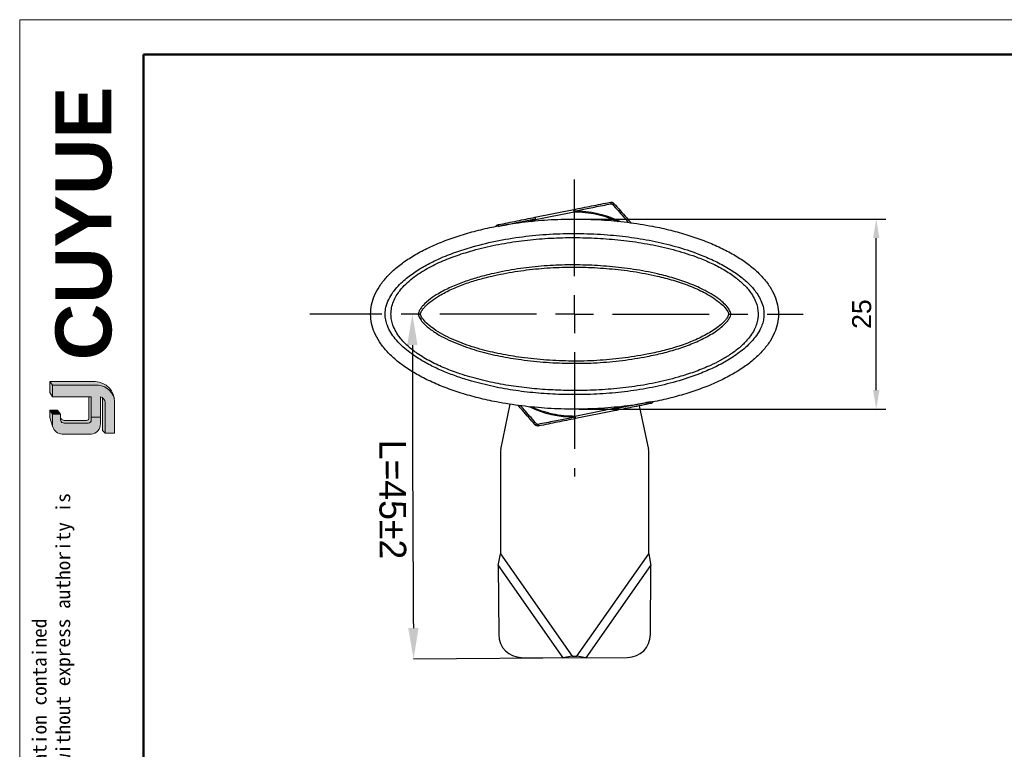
# Model space of a CAD drawing. Header units: millimetres. Extents: x 2459 to 2733, y 1359 to 1551.
# Tile 6 of 8: x 2459 to 2588, y 1455 to 1551. Entities that reach past the tile are written whole.
import ezdxf

# ---------------------------------------------------------------- set-up
doc = ezdxf.new("R2010")
doc.units = ezdxf.units.MM
doc.linetypes.add('CENTERX2', pattern=[20.319999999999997, 12.7, -2.54, 2.54, -2.54])
for name, color, linetype, lineweight in [('0007', 7, 'Continuous', 5), ('实线层', 7, 'Continuous', 25), ('尺寸线层', 3, 'Continuous', 18), ('粗实线层', 7, 'Continuous', 50), ('细实线层', 3, 'Continuous', 18)]:
    doc.layers.add(name, color=color, linetype=linetype, lineweight=lineweight)
for name, color, linetype in [('1轮廓实线层', 7, 'Continuous'), ('2细线层', 3, 'Continuous'), ('3中心线层', 1, 'CENTERX2')]:
    doc.layers.add(name, color=color, linetype=linetype)
doc.styles.add('ARIAL', font='arial.ttf')
doc.styles.add('SLDTEXTSTYLE1', font='txt')
doc.styles.get("Standard").update_dxf_attribs({"font": 'arial.ttf'})
doc.dimstyles.new('ISO-25', dxfattribs={"dimtxt": 2.5, "dimasz": 2.5, "dimexe": 1.25, "dimexo": 0.625, "dimtad": 1, "dimtxsty": 'Standard', "dimcen": 2.5, "dimadec": 0, "dimazin": 0, "dimtfac": 1, "dimtmove": 0, "dimatfit": 3, "dimfxl": 1, "dimarcsym": 0})
doc.dimstyles.new('SLDDIMSTYLE0', dxfattribs={"dimtxt": 3.5, "dimasz": 4.08, "dimexe": 0, "dimexo": 0.0625, "dimgap": 0.875, "dimtad": 2, "dimdec": 4, "dimzin": 12, "dimdsep": 46, "dimtxsty": 'SLDTEXTSTYLE1', "dimsah": 1, "dimcen": 0.09, "dimadec": 0, "dimazin": 3, "dimtfac": 1, "dimtofl": 0, "dimtmove": 0, "dimatfit": 3, "dimfxl": 1, "dimfrac": 2, "dimtolj": 1, "dimtzin": 12, "dimarcsym": 0})
doc.dimstyles.new('SLDDIMSTYLE2', dxfattribs={"dimtxt": 3.5, "dimasz": 4.08, "dimexe": 0, "dimexo": 0.0625, "dimgap": 0.875, "dimtad": 2, "dimdec": 0, "dimrnd": 1e-09, "dimzin": 4, "dimdsep": 46, "dimtxsty": 'SLDTEXTSTYLE1', "dimsah": 1, "dimcen": 0.09, "dimadec": 0, "dimazin": 1, "dimtfac": 1, "dimtofl": 0, "dimtmove": 0, "dimatfit": 3, "dimfxl": 1, "dimfrac": 2, "dimtolj": 1, "dimtzin": 12, "dimarcsym": 0})

# ---------------------------------------------------------------- blocks, each defined once
blk = doc.blocks.new('*D11')
at = {"layer": '2细线层', "color": 0, "lineweight": -2, "transparency": 16777216}
blk.add_line((2533.382648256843, 1466.947352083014), (2510.746430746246, 1466.784110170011), dxfattribs=at)
blk.add_arc((8800.752567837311, 1512.144720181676), 6290.169694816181, 180.0371638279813, 180.3760196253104, dxfattribs=at)
at = {"layer": '2细线层', "color": 0, "transparency": 16777216}
for points in [[(2509.904196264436, 1508.06449986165), (2511.264196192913, 1508.064940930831), (2510.582873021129, 1512.144720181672)], [(2511.398315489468, 1470.868696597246), (2510.038347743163, 1470.859330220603), (2510.746430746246, 1466.784110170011)]]:
    blk.add_solid(points, dxfattribs=at)
at = {"layer": 'Defpoints', "color": 0, "transparency": 16777216}
for p in [(2497.115957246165, 1512.144720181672), (2561.92377946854, 1512.144720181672), (2510.655565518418, 1481.904167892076), (2533.445146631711, 1466.947802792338), (2538.874658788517, 1466.986957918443)]:
    blk.add_point(p, dxfattribs=at)
at = {"layer": '2细线层', "color": 0, "transparency": 16777216, "insert": (2509.72658026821, 1495.62937186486), "char_height": 3.5, "attachment_point": 1, "rotation": 270.20609707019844, "style": 'SLDTEXTSTYLE1'}
blk.add_mtext('\\A1;L=45%%p2', dxfattribs=at)
blk = doc.blocks.new('SW_CENTERMARKSYMBOL_0')
at = {"layer": '3中心线层', "color": 0}
for p, q in [((0, 5.000000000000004), (0, 19.98718064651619)), ((0, 0), (0, 2.500000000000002)), ((-5.000000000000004, 0), (-34.78339368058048, 0)), ((0, 0), (-2.500000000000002, 0)), ((0, 0), (0, -2.500000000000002)), ((0, 0), (2.500000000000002, 0)), ((5.000000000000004, 0), (30.02442854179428, 0)), ((0, -5.000000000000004), (0, -21.35306086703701))]:
    blk.add_line(p, q, dxfattribs=at)
blk = doc.blocks.new('*D13')
at = {"layer": '2细线层', "color": 0, "lineweight": -2, "transparency": 16777216}
for p, q in [((2505.099350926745, 1419.30687429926), (2505.099350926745, 1444.073529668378)), ((2509.179350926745, 1444.073529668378), (2554.619350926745, 1444.073529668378)), ((2558.699350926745, 1419.30687429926), (2558.699350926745, 1444.073529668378))]:
    blk.add_line(p, q, dxfattribs=at)
at = {"layer": '2细线层', "color": 0, "transparency": 16777216}
for points in [[(2509.179350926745, 1444.753529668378), (2509.179350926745, 1443.393529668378), (2505.099350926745, 1444.073529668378)], [(2554.619350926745, 1444.753529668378), (2554.619350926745, 1443.393529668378), (2558.699350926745, 1444.073529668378)]]:
    blk.add_solid(points, dxfattribs=at)
at = {"layer": 'Defpoints', "color": 0, "transparency": 16777216}
for p in [(2531.899350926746, 1524.644720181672), (2571.545767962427, 1524.644720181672), (2531.899350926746, 1499.644720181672), (2558.699350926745, 1444.073529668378), (2505.099350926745, 1419.24437429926), (2558.699350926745, 1419.24437429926)]:
    blk.add_point(p, dxfattribs=at)
at = {"layer": '尺寸线层', "color": 0, "linetype": 'Continuous', "lineweight": -2, "transparency": 16777216}
for p, q in [((2532.524350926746, 1524.644720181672), (2572.795767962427, 1524.644720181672)), ((2571.545767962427, 1502.144720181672), (2571.545767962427, 1522.144720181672)), ((2532.524350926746, 1499.644720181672), (2572.795767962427, 1499.644720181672))]:
    blk.add_line(p, q, dxfattribs=at)
at = {"layer": '尺寸线层', "color": 0, "transparency": 16777216}
for points in [[(2571.12910129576, 1522.144720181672), (2571.962434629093, 1522.144720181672), (2571.545767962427, 1524.644720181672)], [(2571.12910129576, 1502.144720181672), (2571.962434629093, 1502.144720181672), (2571.545767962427, 1499.644720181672)]]:
    blk.add_solid(points, dxfattribs=at)
at = {"layer": '2细线层', "color": 0, "transparency": 16777216, "insert": (2530.631345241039, 1448.448529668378), "char_height": 3.5, "attachment_point": 2, "style": 'SLDTEXTSTYLE1'}
blk.add_mtext('\\A1;54', dxfattribs=at)
at = {"layer": '尺寸线层', "color": 0, "transparency": 16777216, "insert": (2569.644335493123, 1512.144720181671), "char_height": 2.5, "attachment_point": 5, "rotation": 90}
blk.add_mtext('25', dxfattribs=at)

msp = doc.modelspace()

# ---------------------------------------------------------------- hatches: boundary and pattern name
at = {"layer": '实线层'}
h = msp.add_hatch(color=251, dxfattribs=at)
edge = h.paths.add_edge_path(flags=0)
edge.add_line((2462.962098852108, 1503.263218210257), (2463.281245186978, 1502.812045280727))
edge.add_line((2463.281245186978, 1502.812045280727), (2468.907383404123, 1502.812045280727))
edge.add_arc((2469.006700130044, 1500.265690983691), 2.548290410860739, 18.258457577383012, 92.23360366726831, ccw=False)
edge.add_arc((2468.838643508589, 1500.641855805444), 2.622263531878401, 9.265836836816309, 88.49787900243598)
edge.add_line((2468.907383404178, 1503.263218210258), (2462.962098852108, 1503.263218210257))
h = msp.add_hatch(color=254, dxfattribs=at)
h.paths.add_polyline_path([(2462.962098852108, 1498.538984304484), (2463.281245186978, 1497.392895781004), (2463.281245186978, 1498.968698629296), (2462.962098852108, 1499.510654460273)], flags=0)
h.paths.add_polyline_path([(2463.281245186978, 1501.276869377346), (2463.281245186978, 1502.812045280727), (2462.962098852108, 1503.263218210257), (2462.962098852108, 1501.842765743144)], flags=0)
h = msp.add_hatch(color=251, dxfattribs=at)
edge = h.paths.add_edge_path(flags=0)
edge.add_line((2467.776832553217, 1498.165193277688), (2464.842095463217, 1498.165193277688))
edge.add_arc((2464.84104836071, 1498.666683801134), 0.5014916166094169, 193.8962338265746, 270.1196323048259, ccw=False)
edge.add_line((2464.354234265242, 1498.546243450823), (2464.354234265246, 1498.184589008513))
edge.add_arc((2464.841048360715, 1498.305029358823), 0.5014916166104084, 193.8962338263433, 270.1196323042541)
edge.add_line((2464.842095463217, 1497.803538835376), (2467.995019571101, 1497.803538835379))
edge.add_arc((2468.009828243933, 1498.165902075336), 0.3626657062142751, 267.659799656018, 364.9883187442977)
edge.add_line((2468.37112033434, 1498.197436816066), (2468.371120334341, 1501.276869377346))
edge.add_line((2468.371120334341, 1501.276869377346), (2468.065825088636, 1501.276869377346))
edge.add_line((2468.065825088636, 1501.276869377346), (2468.065825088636, 1498.396649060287))
edge.add_arc((2467.785803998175, 1498.450135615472), 0.2850835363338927, 268.1966309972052, 349.18624476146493, ccw=False)
h = msp.add_hatch(color=251, dxfattribs=at)
edge = h.paths.add_edge_path(flags=0)
edge.add_line((2469.874644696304, 1496.829243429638), (2470.229892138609, 1496.506448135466))
edge.add_line((2470.229892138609, 1496.506448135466), (2470.229892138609, 1500.511177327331))
edge.add_arc((2469.278222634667, 1500.364455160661), 0.9629134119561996, 8.764480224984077, 53.88699480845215)
edge.add_line((2469.845744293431, 1501.142350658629), (2469.874644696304, 1496.829243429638))
msp.add_hatch(color=251, dxfattribs=at).paths.add_polyline_path([(2464.354234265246, 1498.968698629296), (2463.942441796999, 1499.510654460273), (2462.962098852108, 1499.510654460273), (2463.281245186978, 1498.968698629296)], flags=0)
h = msp.add_hatch(color=30, dxfattribs=at)
edge = h.paths.add_edge_path(flags=0)
edge.add_arc((2464.84104836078, 1498.305029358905), 0.5014916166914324, 193.8962338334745, 270.11963231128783, ccw=False)
edge.add_line((2464.354234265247, 1498.184589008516), (2464.354234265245, 1498.968698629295))
edge.add_line((2464.354234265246, 1498.968698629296), (2463.281245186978, 1498.968698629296))
edge.add_line((2463.281245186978, 1498.968698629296), (2463.281245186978, 1497.392895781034))
edge.add_arc((2464.761157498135, 1497.886649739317), 1.560106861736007, 198.4506221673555, 263.4013944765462)
edge.add_line((2464.581880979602, 1496.336877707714), (2468.37112033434, 1496.336877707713))
edge.add_arc((2468.246756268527, 1497.671815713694), 1.340718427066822, 275.3223660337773, 362.7233690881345)
edge.add_line((2469.585960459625, 1497.735518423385), (2469.585960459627, 1498.575623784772))
edge.add_line((2469.585960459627, 1498.575623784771), (2468.371120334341, 1498.575623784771))
edge.add_line((2468.371120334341, 1498.575623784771), (2468.371120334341, 1498.197436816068))
edge.add_arc((2468.009828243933, 1498.165902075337), 0.3626657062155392, -92.34020034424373, 4.988318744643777, ccw=False)
edge.add_line((2467.9950195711, 1497.803538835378), (2464.842095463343, 1497.803538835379))
at = {"layer": '尺寸线层'}
h = msp.add_hatch(color=179, dxfattribs=at)
edge = h.paths.add_edge_path(flags=0)
edge.add_line((2468.907383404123, 1502.812045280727), (2463.281245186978, 1502.812045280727))
edge.add_line((2463.281245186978, 1502.812045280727), (2463.281245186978, 1501.276869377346))
edge.add_line((2463.281245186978, 1501.276869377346), (2468.371120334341, 1501.276869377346))
edge.add_line((2468.371120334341, 1501.276869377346), (2468.371120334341, 1498.575623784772))
edge.add_line((2468.371120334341, 1498.575623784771), (2469.585960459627, 1498.575623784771))
edge.add_line((2469.585960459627, 1498.575623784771), (2469.585960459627, 1501.276869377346))
edge.add_arc((2469.278222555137, 1500.36445511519), 0.9629134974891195, 8.764482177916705, 71.36184450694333, ccw=False)
edge.add_line((2470.229892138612, 1500.51117732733), (2470.229892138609, 1496.506448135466))
edge.add_line((2470.229892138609, 1496.506448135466), (2471.460529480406, 1496.506448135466))
edge.add_line((2471.460529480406, 1496.506448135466), (2471.460529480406, 1500.597358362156))
edge.add_arc((2468.838643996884, 1500.641855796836), 2.622263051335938, 359.0276957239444, 369.2658387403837)
edge.add_arc((2469.006700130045, 1500.265690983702), 2.548290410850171, 18.25845757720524, 92.23360366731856)

# ---------------------------------------------------------------- linework, layer by layer
at = {"color": 179, "linetype": 'Continuous', "lineweight": 18}
msp.add_point((2531.899350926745, 1512.144720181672), dxfattribs=at)
at = {"layer": '0007'}
for p, q in [((2462.962098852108, 1503.263218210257), (2468.907383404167, 1503.263218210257)), ((2462.962098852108, 1501.842765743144), (2462.962098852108, 1503.263218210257)), ((2463.281245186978, 1502.812045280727), (2462.962098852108, 1503.263218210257)), ((2463.281245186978, 1502.812045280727), (2468.907383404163, 1502.812045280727)), ((2463.281245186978, 1501.276869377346), (2463.281245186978, 1502.812045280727)), ((2463.281245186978, 1501.276869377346), (2462.962098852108, 1501.842765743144)), ((2468.371120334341, 1501.276869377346), (2463.281245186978, 1501.276869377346)), ((2468.065825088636, 1498.396649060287), (2468.065825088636, 1501.276869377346)), ((2468.371120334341, 1498.19743681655), (2468.371120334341, 1501.276869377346)), ((2469.585960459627, 1497.735518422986), (2469.585960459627, 1501.276869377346)), ((2469.874644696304, 1496.829243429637), (2469.845744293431, 1501.142350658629)), ((2470.229892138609, 1496.506448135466), (2470.229892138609, 1500.511177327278)), ((2471.460529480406, 1496.506448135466), (2471.460529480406, 1500.59735836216)), ((2462.962098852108, 1498.538984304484), (2462.962098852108, 1499.510654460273)), ((2463.942441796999, 1499.510654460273), (2462.962098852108, 1499.510654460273)), ((2463.281245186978, 1498.968698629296), (2462.962098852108, 1499.510654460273)), ((2463.281245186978, 1497.392895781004), (2462.962098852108, 1498.538984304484)), ((2463.281245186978, 1497.392895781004), (2463.281245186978, 1498.968698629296)), ((2464.354234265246, 1498.968698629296), (2463.281245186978, 1498.968698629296)), ((2464.354234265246, 1498.968698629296), (2463.942441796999, 1499.510654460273)), ((2464.354234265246, 1498.18458900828), (2464.354234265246, 1498.968698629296)), ((2468.371120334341, 1498.575623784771), (2469.585960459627, 1498.575623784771)), ((2467.776832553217, 1498.165193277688), (2464.842095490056, 1498.165193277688)), ((2467.99501957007, 1497.803538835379), (2464.842095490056, 1497.803538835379)), ((2468.371120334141, 1496.336877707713), (2464.581880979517, 1496.336877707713)), ((2470.229892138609, 1496.506448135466), (2469.874644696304, 1496.829243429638)), ((2471.460529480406, 1496.506448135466), (2470.229892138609, 1496.506448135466))]:
    msp.add_line(p, q, dxfattribs=at)
for centre, radius, start, end in [((2468.838643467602, 1500.64185575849), 2.622263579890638, 359.0276967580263, 88.49787813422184), ((2469.006700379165, 1500.265691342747), 2.548290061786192, 18.24249939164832, 92.23360957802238), ((2469.2782225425, 1500.364455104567), 0.9629135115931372, 8.76448268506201, 71.36184399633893), ((2464.8410483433, 1498.666683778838), 0.5014915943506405, 193.8962318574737, 270.1196373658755), ((2467.785803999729, 1498.450135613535), 0.285083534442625, 268.1966306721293, 349.1862450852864), ((2464.761157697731, 1497.886649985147), 1.560107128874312, 198.4506284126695, 263.4013882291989), ((2464.8410483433, 1498.30502933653), 0.501491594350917, 193.8962318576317, 270.1196373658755), ((2468.009828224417, 1498.165902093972), 0.3626657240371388, 267.6598026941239, 4.988315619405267), ((2468.24675633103, 1497.671815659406), 1.340718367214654, 275.3223635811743, 2.723371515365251)]:
    msp.add_arc(centre, radius, start, end, dxfattribs=at)
at = {"layer": '1轮廓实线层', "linetype": 'Continuous', "lineweight": 25}
for p, q in [((2526.699759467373, 1524.870426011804), (2531.786531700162, 1525.891231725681)), ((2526.758786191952, 1524.576290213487), (2531.84556189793, 1525.597096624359)), ((2531.84556189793, 1525.597096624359), (2531.786535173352, 1525.891232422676)), ((2531.84556146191, 1525.597097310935), (2531.845190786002, 1525.689800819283)), ((2525.977693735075, 1524.326926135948), (2526.723360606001, 1524.66195989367)), ((2526.26435007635, 1524.339527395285), (2526.758786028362, 1524.576290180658)), ((2526.699759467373, 1524.870426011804), (2526.758786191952, 1524.576290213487)), ((2526.723360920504, 1524.661959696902), (2526.758785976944, 1524.576290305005)), ((2521.652376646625, 1523.789202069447), (2521.724013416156, 1523.707795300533)), ((2522.19269184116, 1494.349506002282), (2523.454077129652, 1500.309551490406)), ((2537.039908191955, 1499.713148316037), (2531.953141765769, 1498.69234376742)), ((2537.09893485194, 1499.419012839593), (2537.039908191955, 1499.713148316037)), ((2537.534349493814, 1499.94991275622), (2537.039910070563, 1499.713148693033)), ((2537.075334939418, 1499.627479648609), (2537.039910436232, 1499.713147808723)), ((2537.821006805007, 1499.962513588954), (2537.07533416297, 1499.627477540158)), ((2540.393186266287, 1500.080098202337), (2541.60601001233, 1494.349506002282)), ((2531.953141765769, 1498.69234376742), (2532.012168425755, 1498.398208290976)), ((2531.953143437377, 1498.692343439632), (2531.953514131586, 1498.599640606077)), ((2537.09893485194, 1499.419012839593), (2532.012170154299, 1498.398208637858)), ((2522.149350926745, 1493.935398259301), (2522.149350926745, 1480.632472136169)), ((2541.649350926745, 1480.632472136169), (2541.649350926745, 1493.935398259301)), ((2521.868123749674, 1479.066254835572), (2522.149350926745, 1480.632472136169)), ((2522.149350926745, 1480.632472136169), (2531.593576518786, 1467.144720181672)), ((2532.205125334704, 1467.144720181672), (2541.649350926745, 1480.632472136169)), ((2541.649350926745, 1480.632472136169), (2541.930578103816, 1479.066254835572)), ((2521.868123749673, 1479.066254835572), (2530.35355522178, 1466.947802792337)), ((2521.868123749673, 1479.066254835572), (2521.933211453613, 1469.99337769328)), ((2533.44514663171, 1466.947802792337), (2541.930578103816, 1479.066254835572)), ((2541.865490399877, 1469.99337769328), (2541.930578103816, 1479.066254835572)), ((2524.924043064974, 1466.986957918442), (2530.35355522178, 1466.947802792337)), ((2531.593576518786, 1467.144720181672), (2530.35355522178, 1466.947802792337)), ((2531.593576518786, 1467.144720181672), (2532.205125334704, 1467.144720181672)), ((2533.44514663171, 1466.947802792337), (2532.205125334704, 1467.144720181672)), ((2533.44514663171, 1466.947802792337), (2538.874658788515, 1466.986957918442))]:
    msp.add_line(p, q, dxfattribs=at)
for centre, radius, start, end in [((2536.343127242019, 1526.625062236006), 0.3479625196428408, 4.354725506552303, 41.93256573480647), ((2531.108863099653, 1525.584629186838), 0.7438011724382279, 8.128783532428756, 24.34376501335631), ((2531.899350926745, 1512.144720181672), 13.54518976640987, 63.9367954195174, 90.22909652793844), ((2527.443328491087, 1524.849034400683), 0.7438766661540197, 178.3521219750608, 194.5655021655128), ((2522.154596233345, 1523.803749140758), 0.2883034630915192, 159.6370593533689, 194.3957467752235), ((2531.899350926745, 1512.144720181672), 13.54518839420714, 243.9368116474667, 270.229109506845), ((2541.644105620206, 1500.485691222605), 0.2883034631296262, 339.6370593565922, 14.39574677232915), ((2532.689842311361, 1498.704812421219), 0.7438049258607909, 188.1287817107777, 204.3437394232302), ((2536.3554867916, 1499.440429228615), 0.7437564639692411, 358.3499458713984, 14.56598339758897), ((2526.65800160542, 1497.933607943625), 0.3479625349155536, 280.7620495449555, 318.3398871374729), ((2527.455574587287, 1497.664378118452), 0.3479624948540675, 184.3547243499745, 221.9325680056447), ((2524.149350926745, 1493.935398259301), 2, 168.0502427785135, 180), ((2539.649350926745, 1493.935398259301), 2.000000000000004, 0, 11.9497572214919), ((2524.960323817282, 1470.013922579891), 3.027182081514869, 180.3888581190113, 269.3132941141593), ((2538.83773126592, 1470.014565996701), 3.027833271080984, 270.6987979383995, 359.599049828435)]:
    msp.add_arc(centre, radius, start, end, dxfattribs=at)
for points, knots in [([(2531.786531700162, 1525.891231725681), (2532.565863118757, 1526.047626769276), (2534.177692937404, 1526.37108632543), (2535.776312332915, 1526.691894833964), (2536.601987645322, 1526.857590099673)], [0, 0, 0, 0, 0.4835072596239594, 1, 1, 1, 1]), ([(2536.601987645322, 1526.857590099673), (2536.645407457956, 1526.862946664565), (2536.732220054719, 1526.873656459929), (2536.861810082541, 1526.845907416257), (2536.981776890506, 1526.789461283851), (2537.044394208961, 1526.728284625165), (2537.075724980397, 1526.697674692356)], [0, 0, 0, 0, 0.2499788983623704, 0.4998021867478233, 0.749724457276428, 1, 1, 1, 1]), ([(2531.845190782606, 1525.689801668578), (2532.130245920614, 1525.746549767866), (2532.702271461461, 1525.860427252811), (2533.595331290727, 1526.037981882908), (2534.561340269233, 1526.229699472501), (2535.605311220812, 1526.436604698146), (2536.325983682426, 1526.579359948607), (2536.690085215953, 1526.651483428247)], [0, 0, 0, 0, 0.1757273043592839, 0.3526353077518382, 0.5515619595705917, 0.7734380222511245, 1, 1, 1, 1]), ([(2531.84556175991, 1525.597097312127), (2532.334551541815, 1525.583404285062), (2533.31626466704, 1525.555913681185), (2534.779286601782, 1525.314673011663), (2536.204773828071, 1524.906022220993), (2537.147276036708, 1524.570697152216), (2537.586450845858, 1524.335705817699), (2537.58873885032, 1524.334481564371)], [0, 0, 0, 0, 0.2474885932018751, 0.4968668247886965, 0.7478166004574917, 0.9986861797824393, 1, 1, 1, 1]), ([(2536.690085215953, 1526.651483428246), (2536.707533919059, 1526.65366384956), (2536.742333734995, 1526.658012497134), (2536.794584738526, 1526.646537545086), (2536.84311791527, 1526.624004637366), (2536.868171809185, 1526.599444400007), (2536.880737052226, 1526.587126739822)], [0, 0, 0, 0, 0.250653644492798, 0.4999053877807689, 0.7491882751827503, 1, 1, 1, 1]), ([(2537.075724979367, 1526.697674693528), (2537.07023143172, 1526.699518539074), (2537.058941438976, 1526.703307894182), (2537.013545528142, 1526.681915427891), (2536.952407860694, 1526.642908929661), (2536.904196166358, 1526.605385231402), (2536.880737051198, 1526.587126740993)], [0, 0, 0, 0, 0.243292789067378, 0.5000000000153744, 0.7567072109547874, 1, 1, 1, 1]), ([(2536.880737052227, 1526.587126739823), (2537.126821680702, 1526.308886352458), (2537.613903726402, 1525.758157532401), (2538.31938365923, 1524.960276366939), (2538.778932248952, 1524.440394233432), (2538.996778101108, 1524.19373557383), (2538.997235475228, 1524.193217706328)], [0, 0, 0, 0, 0.3498347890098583, 0.6924375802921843, 0.9993542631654, 0.9999999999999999, 0.9999999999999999, 0.9999999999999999, 0.9999999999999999]), ([(2537.075724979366, 1526.697674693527), (2537.631703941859, 1526.065869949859), (2538.378982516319, 1525.216675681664), (2539.132440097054, 1524.360459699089), (2539.325321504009, 1524.141272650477)], [0, 0, 0, 0, 0.7440049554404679, 1, 1, 1, 1]), ([(2558.699350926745, 1512.144720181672), (2558.673818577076, 1512.55609124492), (2558.621897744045, 1513.392627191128), (2558.20814347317, 1514.623522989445), (2557.558777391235, 1515.823641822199), (2556.657354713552, 1516.98242551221), (2555.522023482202, 1518.09076289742), (2554.161762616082, 1519.139821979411), (2552.590085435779, 1520.120778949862), (2550.821426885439, 1521.024968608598), (2548.872392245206, 1521.844126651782), (2546.76131673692, 1522.57059621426), (2544.508177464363, 1523.197511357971), (2541.857484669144, 1523.779664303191), (2538.809652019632, 1524.258691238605), (2535.384073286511, 1524.57433316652), (2531.899350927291, 1524.680150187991), (2528.414628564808, 1524.57433316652), (2524.989049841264, 1524.258691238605), (2521.941217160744, 1523.779664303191), (2519.290524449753, 1523.197511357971), (2517.037384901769, 1522.57059621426), (2514.926310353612, 1521.844126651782), (2512.977272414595, 1521.024968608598), (2511.208625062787, 1520.120778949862), (2509.636910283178, 1519.139821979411), (2508.276774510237, 1518.09076289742), (2507.141029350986, 1516.98242551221), (2506.240977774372, 1515.823641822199), (2505.587018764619, 1514.623522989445), (2505.189037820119, 1513.392627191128), (2505.055246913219, 1512.144720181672), (2505.189037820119, 1510.896813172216), (2505.587018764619, 1509.665917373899), (2506.240977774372, 1508.465798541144), (2507.141029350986, 1507.307014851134), (2508.276774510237, 1506.198677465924), (2509.636910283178, 1505.149618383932), (2511.208625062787, 1504.168661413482), (2512.977272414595, 1503.264471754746), (2514.926310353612, 1502.445313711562), (2517.037384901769, 1501.718844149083), (2519.290524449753, 1501.091929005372), (2521.941217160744, 1500.509776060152), (2524.989049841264, 1500.030749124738), (2528.414628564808, 1499.715107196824), (2531.899350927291, 1499.609290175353), (2535.384073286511, 1499.715107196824), (2538.809652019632, 1500.030749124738), (2541.857484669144, 1500.509776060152), (2544.508177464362, 1501.091929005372), (2546.76131673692, 1501.718844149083), (2548.872392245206, 1502.445313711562), (2550.821426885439, 1503.264471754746), (2552.590085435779, 1504.168661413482), (2554.161762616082, 1505.149618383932), (2555.522023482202, 1506.198677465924), (2556.657354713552, 1507.307014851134), (2557.558777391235, 1508.465798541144), (2558.20814347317, 1509.665917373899), (2558.621897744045, 1510.896813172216), (2558.673818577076, 1511.733349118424), (2558.699350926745, 1512.144720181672)], [0, 0, 0, 0, 0.009660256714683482, 0.01964443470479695, 0.03023526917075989, 0.04164959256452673, 0.0540330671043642, 0.06746699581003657, 0.0819792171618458, 0.09755467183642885, 0.1141441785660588, 0.13167135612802, 0.1500380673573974, 0.1691288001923, 0.1954823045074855, 0.222557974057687, 0.2500000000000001, 0.2774420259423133, 0.3045176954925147, 0.3308711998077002, 0.3499619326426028, 0.3683286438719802, 0.3858558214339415, 0.4024453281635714, 0.4180207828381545, 0.4325330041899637, 0.445966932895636, 0.4583504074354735, 0.4697647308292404, 0.4803555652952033, 0.4903397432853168, 0.5000000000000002, 0.5096602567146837, 0.5196444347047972, 0.53023526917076, 0.5416495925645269, 0.5540330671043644, 0.5674669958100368, 0.581979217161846, 0.5975546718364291, 0.6141441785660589, 0.6316713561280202, 0.6500380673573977, 0.6691288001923, 0.6954823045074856, 0.722557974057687, 0.7500000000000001, 0.7774420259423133, 0.8045176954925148, 0.8308711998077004, 0.8499619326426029, 0.8683286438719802, 0.8858558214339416, 0.9024453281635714, 0.9180207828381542, 0.9325330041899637, 0.9459669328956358, 0.9583504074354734, 0.9697647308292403, 0.9803555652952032, 0.9903397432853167, 1, 1, 1, 1]), ([(2521.882553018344, 1523.679930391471), (2522.246551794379, 1523.753922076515), (2522.967024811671, 1523.90037590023), (2524.0105110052, 1524.112382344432), (2524.975686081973, 1524.308205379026), (2525.867579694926, 1524.488853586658), (2526.438733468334, 1524.604385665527), (2526.723360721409, 1524.661959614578)], [0, 0, 0, 0, 0.2267248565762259, 0.4487628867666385, 0.6476844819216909, 0.824428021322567, 1, 1, 1, 1]), ([(2521.884309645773, 1523.904068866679), (2522.709974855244, 1524.069762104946), (2524.308592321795, 1524.390570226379), (2525.920419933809, 1524.714029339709), (2526.699759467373, 1524.870426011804)], [0, 0, 0, 0, 0.5164870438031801, 1, 1, 1, 1]), ([(2521.558616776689, 1523.674503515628), (2521.561434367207, 1523.68047552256), (2521.582618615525, 1523.725376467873), (2521.619982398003, 1523.759562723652), (2521.652376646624, 1523.789202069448)], [0, 0, 0, 0, 0.1330040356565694, 0.9999999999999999, 0.9999999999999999, 0.9999999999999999, 0.9999999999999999]), ([(2521.652376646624, 1523.789202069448), (2521.686753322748, 1523.815642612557), (2521.756500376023, 1523.869287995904), (2521.841303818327, 1523.8923656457), (2521.884309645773, 1523.904068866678)], [0, 0, 0, 0, 0.4928763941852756, 1, 1, 1, 1]), ([(2507.00460681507, 1512.144720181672), (2507.020167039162, 1511.885556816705), (2507.051306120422, 1511.3669197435), (2507.3020860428, 1510.54271174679), (2507.724093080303, 1509.705784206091), (2508.350911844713, 1508.838663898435), (2509.121484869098, 1508.017102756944), (2510.018893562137, 1507.248496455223), (2511.153928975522, 1506.435512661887), (2512.538840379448, 1505.608604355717), (2514.183725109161, 1504.807725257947), (2515.882344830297, 1504.125549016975), (2517.982486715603, 1503.42027094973), (2520.497143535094, 1502.743948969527), (2523.435756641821, 1502.170404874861), (2526.409110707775, 1501.785359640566), (2529.398291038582, 1501.575278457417), (2532.477029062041, 1501.526280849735), (2535.642082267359, 1501.63850798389), (2538.885631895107, 1501.944837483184), (2542.10324813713, 1502.467073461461), (2545.26568713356, 1503.228789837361), (2547.975488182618, 1504.131069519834), (2550.241646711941, 1505.089660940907), (2552.072416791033, 1506.054545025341), (2553.510475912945, 1507.028611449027), (2554.577736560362, 1507.931321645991), (2555.324739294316, 1508.6966552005), (2555.977571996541, 1509.548290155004), (2556.433769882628, 1510.390651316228), (2556.695586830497, 1511.181389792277), (2556.807990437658, 1511.886045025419), (2556.787636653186, 1512.600380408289), (2556.633022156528, 1513.361012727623), (2556.3172941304, 1514.138290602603), (2555.751771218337, 1515.0778456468), (2554.906881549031, 1516.067213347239), (2553.65485392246, 1517.158717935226), (2552.142248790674, 1518.189862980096), (2550.382296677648, 1519.130018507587), (2548.194359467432, 1520.075003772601), (2545.5670770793, 1520.969389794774), (2542.49321350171, 1521.730261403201), (2539.370316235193, 1522.263144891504), (2536.086059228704, 1522.612196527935), (2532.64829364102, 1522.778289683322), (2529.064749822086, 1522.722344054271), (2525.490175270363, 1522.423962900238), (2521.952757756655, 1521.867746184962), (2518.878550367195, 1521.136320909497), (2516.266214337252, 1520.312518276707), (2514.259503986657, 1519.514102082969), (2512.466415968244, 1518.641305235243), (2510.897491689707, 1517.703292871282), (2509.644987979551, 1516.748901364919), (2508.696343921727, 1515.83797887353), (2508.011813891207, 1515.016914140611), (2507.454668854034, 1514.101350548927), (2507.073651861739, 1513.12996883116), (2507.026574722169, 1512.45819452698), (2507.00460681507, 1512.144720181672)], [0, 0, 0, 0, 0.006718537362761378, 0.01344512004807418, 0.0221836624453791, 0.03094124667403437, 0.04112540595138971, 0.05134948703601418, 0.06156072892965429, 0.07733248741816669, 0.09315236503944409, 0.1090004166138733, 0.1248106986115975, 0.1506325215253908, 0.1765261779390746, 0.2024673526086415, 0.2284043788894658, 0.2542626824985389, 0.282354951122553, 0.310566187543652, 0.3387714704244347, 0.3668925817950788, 0.3949089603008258, 0.4127982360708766, 0.4307075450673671, 0.4485439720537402, 0.45775105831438, 0.4669516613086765, 0.4762492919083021, 0.4855247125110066, 0.4916617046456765, 0.4977913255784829, 0.5039480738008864, 0.5101074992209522, 0.517843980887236, 0.5255955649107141, 0.5384905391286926, 0.5514178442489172, 0.5686181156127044, 0.5858846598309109, 0.6031323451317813, 0.6304309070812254, 0.6578153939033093, 0.6852408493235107, 0.7125954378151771, 0.7434957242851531, 0.7745180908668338, 0.8055540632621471, 0.8365228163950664, 0.867377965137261, 0.887479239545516, 0.9075741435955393, 0.9233755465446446, 0.9391954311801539, 0.9549486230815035, 0.9641240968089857, 0.9732899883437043, 0.982601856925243, 0.9918813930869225, 1, 1, 1, 1]), ([(2507.775540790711, 1512.144720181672), (2507.775542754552, 1512.14182658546), (2507.775713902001, 1511.889651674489), (2507.824153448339, 1511.387183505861), (2508.037264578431, 1510.600060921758), (2508.415901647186, 1509.803689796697), (2509.061710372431, 1508.862193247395), (2509.995009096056, 1507.893665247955), (2511.355701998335, 1506.844185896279), (2512.989281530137, 1505.86881825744), (2514.879768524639, 1504.997365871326), (2517.047085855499, 1504.203642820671), (2519.48197477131, 1503.49466874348), (2522.18467537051, 1502.908444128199), (2524.922370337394, 1502.490700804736), (2527.677954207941, 1502.225015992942), (2530.559346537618, 1502.088878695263), (2533.564041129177, 1502.086194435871), (2536.68714259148, 1502.251771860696), (2539.796633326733, 1502.601820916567), (2542.872039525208, 1503.153458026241), (2545.559552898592, 1503.836443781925), (2547.8608264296, 1504.590045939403), (2549.581100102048, 1505.295154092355), (2551.055341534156, 1506.023252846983), (2552.287371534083, 1506.747710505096), (2553.440754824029, 1507.588353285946), (2554.357046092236, 1508.447626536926), (2555.04386414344, 1509.284925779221), (2555.501359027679, 1510.025578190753), (2555.820927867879, 1510.784820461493), (2555.979472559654, 1511.442377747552), (2556.036938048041, 1512.089327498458), (2556.002374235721, 1512.715798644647), (2555.836711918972, 1513.466694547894), (2555.516535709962, 1514.237443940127), (2554.956204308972, 1515.145607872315), (2554.136552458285, 1516.079396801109), (2552.948212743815, 1517.084248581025), (2551.521734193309, 1518.021658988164), (2549.873497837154, 1518.868875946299), (2547.77940018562, 1519.737406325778), (2545.22625231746, 1520.568442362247), (2542.205981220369, 1521.275823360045), (2539.141261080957, 1521.764791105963), (2536.06722744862, 1522.066659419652), (2532.993565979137, 1522.216041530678), (2529.923615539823, 1522.206776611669), (2526.854514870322, 1522.027203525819), (2523.804131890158, 1521.665021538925), (2520.790400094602, 1521.107582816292), (2518.073381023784, 1520.405350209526), (2515.652334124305, 1519.603074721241), (2513.538370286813, 1518.704685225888), (2511.859169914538, 1517.76550155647), (2510.59696108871, 1516.874528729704), (2509.708844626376, 1516.110537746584), (2508.996472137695, 1515.32721510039), (2508.460293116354, 1514.551236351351), (2508.08495482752, 1513.803144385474), (2507.828380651, 1512.993907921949), (2507.793147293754, 1512.42767374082), (2507.775540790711, 1512.144720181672)], [0, 0, 0, 0, 7.75747001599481e-05, 0.006760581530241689, 0.01344854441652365, 0.02184876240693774, 0.03026418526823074, 0.04396538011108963, 0.05770046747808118, 0.07623589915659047, 0.09484211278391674, 0.1134298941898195, 0.1380679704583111, 0.1627683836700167, 0.187517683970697, 0.2122697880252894, 0.2369513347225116, 0.264825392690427, 0.2927875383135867, 0.3207515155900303, 0.3486595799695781, 0.3764881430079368, 0.3950167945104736, 0.4135388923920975, 0.4262756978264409, 0.4390709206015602, 0.4518080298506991, 0.4644651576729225, 0.4726282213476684, 0.4807806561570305, 0.4877101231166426, 0.4946316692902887, 0.4988147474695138, 0.5050896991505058, 0.5113677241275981, 0.5193456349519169, 0.5273369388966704, 0.5398855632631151, 0.5524643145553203, 0.5689652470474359, 0.5855294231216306, 0.6020767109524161, 0.6296989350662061, 0.6574053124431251, 0.6851560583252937, 0.7128389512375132, 0.7401737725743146, 0.767622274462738, 0.7951017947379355, 0.822548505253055, 0.8499211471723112, 0.8772052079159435, 0.8977158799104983, 0.9182470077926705, 0.9386971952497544, 0.9491529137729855, 0.9596242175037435, 0.9700433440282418, 0.9774456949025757, 0.9848391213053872, 0.9924239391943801, 1, 1, 1, 1]), ([(2511.366059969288, 1512.144720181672), (2511.368506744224, 1512.182039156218), (2511.378188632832, 1512.3297103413), (2511.496885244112, 1512.608718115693), (2511.713997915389, 1512.954905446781), (2512.180938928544, 1513.502824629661), (2512.930029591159, 1514.157120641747), (2514.157342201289, 1514.948599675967), (2515.634270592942, 1515.712667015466), (2517.364349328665, 1516.406967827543), (2519.143049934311, 1516.969332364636), (2521.35548091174, 1517.533749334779), (2524.01002975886, 1518.051959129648), (2527.113967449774, 1518.436867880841), (2530.240199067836, 1518.622279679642), (2533.369755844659, 1518.617595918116), (2536.51629853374, 1518.433355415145), (2539.670291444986, 1518.065759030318), (2542.496163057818, 1517.52807347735), (2544.964073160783, 1516.886331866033), (2547.071064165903, 1516.174903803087), (2548.785018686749, 1515.407285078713), (2550.116094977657, 1514.657912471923), (2551.007482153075, 1514.02901901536), (2551.757891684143, 1513.374675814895), (2552.202013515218, 1512.813481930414), (2552.387540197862, 1512.408562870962), (2552.436301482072, 1512.205524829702), (2552.429611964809, 1511.977495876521), (2552.286889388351, 1511.647353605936), (2552.035823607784, 1511.266884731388), (2551.597385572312, 1510.778152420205), (2550.989126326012, 1510.238714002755), (2550.194411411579, 1509.686692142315), (2549.035916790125, 1509.014545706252), (2547.485660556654, 1508.279501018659), (2545.520247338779, 1507.567656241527), (2543.505182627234, 1507.005770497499), (2541.06031936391, 1506.472167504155), (2538.179879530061, 1506.01219608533), (2534.859790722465, 1505.715144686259), (2531.52330852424, 1505.636995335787), (2528.191782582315, 1505.773282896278), (2525.0479203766, 1506.10106686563), (2522.098249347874, 1506.585051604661), (2519.354172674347, 1507.235302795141), (2517.116916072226, 1507.978957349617), (2515.374722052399, 1508.713606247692), (2514.104588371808, 1509.366401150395), (2513.123501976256, 1510.009954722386), (2512.412298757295, 1510.585624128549), (2511.935337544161, 1511.056462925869), (2511.595980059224, 1511.495492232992), (2511.416274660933, 1511.862372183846), (2511.367433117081, 1512.047174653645), (2511.366200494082, 1512.134737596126), (2511.366059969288, 1512.144720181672)], [0, 0, 0, 0, 0.001252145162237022, 0.004954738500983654, 0.009961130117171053, 0.01498372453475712, 0.02905075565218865, 0.04316785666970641, 0.06393669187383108, 0.08478159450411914, 0.1056814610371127, 0.1265254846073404, 0.1614172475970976, 0.1964105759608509, 0.2314609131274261, 0.2664967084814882, 0.3014241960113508, 0.3372341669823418, 0.3730350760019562, 0.3979081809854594, 0.422800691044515, 0.4476180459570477, 0.4608334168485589, 0.4740347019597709, 0.4841662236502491, 0.494210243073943, 0.4977613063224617, 0.4990137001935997, 0.5011954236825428, 0.5052775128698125, 0.5108699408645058, 0.5164823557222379, 0.527260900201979, 0.5380918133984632, 0.5489140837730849, 0.5722048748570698, 0.5955806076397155, 0.6190164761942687, 0.6423895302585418, 0.6795700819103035, 0.716870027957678, 0.7542222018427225, 0.791544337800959, 0.8287435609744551, 0.8602806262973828, 0.8918444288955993, 0.9233310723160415, 0.9393047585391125, 0.9552906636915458, 0.9712151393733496, 0.9785984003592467, 0.9859731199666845, 0.9936981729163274, 0.9970610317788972, 0.9996649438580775, 1, 1, 1, 1]), ([(2511.655837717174, 1512.144720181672), (2511.65591109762, 1512.139428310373), (2511.656671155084, 1512.08461634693), (2511.696510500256, 1511.949919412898), (2511.87825245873, 1511.5826697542), (2512.288976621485, 1511.079282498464), (2512.76758366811, 1510.668228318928), (2513.413515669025, 1510.165209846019), (2514.258284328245, 1509.612904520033), (2515.504828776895, 1508.972896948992), (2517.223984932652, 1508.248819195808), (2519.438252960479, 1507.512877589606), (2522.160096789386, 1506.868472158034), (2525.088402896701, 1506.388276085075), (2528.211989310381, 1506.062547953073), (2531.524428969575, 1505.926952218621), (2534.841798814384, 1506.004549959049), (2538.142877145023, 1506.299785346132), (2541.003456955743, 1506.756625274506), (2543.427759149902, 1507.285299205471), (2545.421666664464, 1507.840433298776), (2547.366506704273, 1508.543901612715), (2548.894719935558, 1509.268289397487), (2550.030356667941, 1509.926207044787), (2550.802069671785, 1510.460401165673), (2551.384822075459, 1510.977383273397), (2551.800093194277, 1511.43628144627), (2552.018394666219, 1511.768975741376), (2552.138744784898, 1512.02735825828), (2552.144852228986, 1512.180741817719), (2552.109327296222, 1512.319988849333), (2551.943949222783, 1512.675154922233), (2551.533830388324, 1513.187851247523), (2550.817491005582, 1513.807893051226), (2549.957384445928, 1514.4150870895), (2548.649512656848, 1515.150440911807), (2546.959012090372, 1515.907354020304), (2544.8749134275, 1516.610243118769), (2542.42930050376, 1517.245763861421), (2539.624868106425, 1517.779331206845), (2536.490510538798, 1518.144505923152), (2533.362979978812, 1518.327716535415), (2530.251727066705, 1518.332563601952), (2527.143773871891, 1518.148452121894), (2524.057972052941, 1517.766008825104), (2521.422630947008, 1517.251536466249), (2519.230291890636, 1516.692713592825), (2517.472482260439, 1516.137822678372), (2515.762583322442, 1515.452637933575), (2514.311415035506, 1514.701918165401), (2513.112990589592, 1513.931341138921), (2512.395636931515, 1513.305293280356), (2511.953425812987, 1512.79052271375), (2511.765550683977, 1512.49029217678), (2511.664854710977, 1512.267485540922), (2511.657269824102, 1512.164218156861), (2511.655837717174, 1512.144720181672)], [0, 0, 0, 0, 0.0001812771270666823, 0.001877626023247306, 0.00472265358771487, 0.01423005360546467, 0.0238143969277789, 0.02633460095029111, 0.04228643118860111, 0.05830038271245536, 0.07430244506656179, 0.106180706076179, 0.1381373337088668, 0.1700670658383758, 0.2078214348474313, 0.2457005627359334, 0.2836101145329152, 0.3214665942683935, 0.359201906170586, 0.3828075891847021, 0.4064767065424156, 0.4300844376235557, 0.4536061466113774, 0.4643205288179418, 0.4750429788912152, 0.4857127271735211, 0.4909564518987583, 0.4961797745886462, 0.4993699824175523, 0.5005167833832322, 0.5013552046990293, 0.5042693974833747, 0.5138662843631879, 0.5235524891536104, 0.5367036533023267, 0.5498691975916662, 0.5749234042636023, 0.6000538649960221, 0.6251649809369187, 0.6614749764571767, 0.6977942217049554, 0.7332386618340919, 0.768793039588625, 0.8043620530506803, 0.8398730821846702, 0.8752810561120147, 0.896305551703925, 0.9173863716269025, 0.9384110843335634, 0.9593588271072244, 0.9732844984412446, 0.9871590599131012, 0.9918175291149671, 0.9964594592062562, 0.9993315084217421, 1, 1, 1, 1]), ([(2526.722976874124, 1497.591765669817), (2526.166993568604, 1498.223575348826), (2525.419715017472, 1499.072769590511), (2524.666257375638, 1499.928985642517), (2524.473380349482, 1500.148167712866)], [0, 0, 0, 0, 0.7440107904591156, 1, 1, 1, 1]), ([(2526.917964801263, 1497.702313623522), (2526.671883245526, 1497.980550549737), (2526.18480733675, 1498.531272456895), (2525.479333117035, 1499.329147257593), (2525.019781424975, 1499.849032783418), (2524.80192944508, 1500.095698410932), (2524.801466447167, 1500.096222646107)], [0, 0, 0, 0, 0.349830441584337, 0.6924288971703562, 0.9993463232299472, 1, 1, 1, 1]), ([(2531.953141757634, 1498.692343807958), (2531.464151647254, 1498.706036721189), (2530.482437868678, 1498.733527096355), (2529.019414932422, 1498.97476776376), (2527.593926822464, 1499.383418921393), (2526.65142490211, 1499.718743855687), (2526.212250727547, 1499.953734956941), (2526.209963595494, 1499.954958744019)], [0, 0, 0, 0, 0.2474887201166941, 0.4968670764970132, 0.7478169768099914, 0.9986866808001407, 1, 1, 1, 1]), ([(2541.916148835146, 1500.609509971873), (2541.552134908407, 1500.535515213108), (2540.83163222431, 1500.389055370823), (2539.788115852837, 1500.17704277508), (2538.82293948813, 1499.981219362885), (2537.931073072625, 1499.800576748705), (2537.359946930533, 1499.685050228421), (2537.075333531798, 1499.627479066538)], [0, 0, 0, 0, 0.2267339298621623, 0.4487806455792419, 0.6477020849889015, 0.824436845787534, 0.9999999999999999, 0.9999999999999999, 0.9999999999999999, 0.9999999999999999]), ([(2541.91439220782, 1500.385371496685), (2541.088722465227, 1500.219677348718), (2539.490102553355, 1499.898868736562), (2537.878272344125, 1499.575409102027), (2537.09893485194, 1499.419012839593)], [0, 0, 0, 0, 0.5164890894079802, 1, 1, 1, 1]), ([(2542.240316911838, 1500.614987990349), (2542.237708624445, 1500.609474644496), (2542.216492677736, 1500.564628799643), (2542.148294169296, 1500.497363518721), (2542.04121361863, 1500.420626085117), (2541.95668591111, 1500.397128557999), (2541.91439220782, 1500.385371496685)], [0, 0, 0, 0, 0.04460721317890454, 0.3628374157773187, 0.6811937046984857, 1, 1, 1, 1]), ([(2531.953514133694, 1498.599640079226), (2531.668705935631, 1498.542940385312), (2531.0971798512, 1498.429160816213), (2530.204623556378, 1498.251706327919), (2529.238621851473, 1498.059990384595), (2528.19415024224, 1497.852986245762), (2527.472974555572, 1497.710131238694), (2527.108616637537, 1497.637956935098)], [0, 0, 0, 0, 0.1755750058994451, 0.3523272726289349, 0.5512493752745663, 0.7732787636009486, 1, 1, 1, 1]), ([(2532.012170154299, 1498.398208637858), (2531.232838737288, 1498.24181359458), (2529.621008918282, 1497.918354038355), (2528.022389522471, 1497.597545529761), (2527.196714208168, 1497.431850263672)], [0, 0, 0, 0, 0.4835072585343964, 1, 1, 1, 1]), ([(2527.196714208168, 1497.431850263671), (2527.153294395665, 1497.426493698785), (2527.066481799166, 1497.415783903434), (2526.936891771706, 1497.443532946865), (2526.816924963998, 1497.499979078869), (2526.754307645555, 1497.561155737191), (2526.722976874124, 1497.591765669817)], [0, 0, 0, 0, 0.2499788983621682, 0.4998021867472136, 0.749724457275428, 1, 1, 1, 1]), ([(2527.108616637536, 1497.637956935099), (2527.091167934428, 1497.635776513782), (2527.056368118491, 1497.631427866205), (2527.004117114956, 1497.642902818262), (2526.955583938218, 1497.665435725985), (2526.930530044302, 1497.689995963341), (2526.917964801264, 1497.702313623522)], [0, 0, 0, 0, 0.2506536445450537, 0.4999053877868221, 0.7491882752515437, 1, 1, 1, 1])]:
    msp.add_open_spline(points, degree=3, knots=knots, dxfattribs=at)
at = {"layer": '粗实线层'}
msp.add_lwpolyline([(2475.26981034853, 1546.290245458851), (2725.802587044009, 1546.290245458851), (2725.802587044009, 1362.356875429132), (2475.26981034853, 1362.356875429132)], close=True, dxfattribs=at)
at = {"layer": '细实线层'}
msp.add_lwpolyline([(2458.981055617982, 1550.859107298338), (2730.371448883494, 1550.859107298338), (2730.371448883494, 1358.966910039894), (2458.981055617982, 1358.966910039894)], close=True, dxfattribs=at)

# ---------------------------------------------------------------- block references
at = {"layer": '3中心线层'}
msp.add_blockref('SW_CENTERMARKSYMBOL_0', (2531.899350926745, 1512.144720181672), dxfattribs=at)

# ---------------------------------------------------------------- texts
at = {"layer": '粗实线层', "color": 49, "insert": (2463.675656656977, 1506.074481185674), "char_height": 7.359999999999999, "width": 31.10373313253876, "attachment_point": 1, "rotation": 90, "style": 'ARIAL'}
msp.add_mtext('{\\farial|b1|i0|c0|p34;CUYUE}', dxfattribs=at)
at = {"layer": '粗实线层', "color": 3, "insert": (2460.638761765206, 1381.949780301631), "char_height": 1.866467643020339, "width": 109.6550278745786, "attachment_point": 1, "rotation": 90}
msp.add_mtext('{\\fSimHei|b0|i0|c134|p49;We reserve all rights in this document and in the information contained therein,reproduction,use or disclosure to third parties without express authority is strictly forbidden. copyright 2023CUYUE}', dxfattribs=at)

# ---------------------------------------------------------------- dimensions: what is measured, and where the dimension line sits
at = {"layer": '2细线层'}
dim = msp.add_linear_dim(base=(2558.699350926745, 1444.073529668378), p1=(2505.099350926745, 1419.24437429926), p2=(2558.699350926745, 1419.24437429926), dimstyle='SLDDIMSTYLE2', dxfattribs=at)
dim.commit()
dim.dimension.update_dxf_attribs({"geometry": '*D13', "text_midpoint": (2530.631345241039, 1444.073529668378), "dimtype": 160})
dim = msp.add_angular_dim_2l(base=(2510.655565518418, 1481.904167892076), line1=((2497.115957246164, 1512.144720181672), (2561.923779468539, 1512.144720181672)), line2=((2538.874658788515, 1466.986957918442), (2533.44514663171, 1466.947802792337)), text='L=45%%p2', dimstyle='SLDDIMSTYLE0', dxfattribs=at)
dim.commit()
dim.dimension.update_dxf_attribs({"geometry": '*D11', "text_midpoint": (2510.623567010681, 1489.51857283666), "dimtype": 162})
at = {"layer": '尺寸线层'}
dim = msp.add_linear_dim(base=(2571.545767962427, 1524.644720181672), p1=(2531.899350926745, 1499.644720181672), p2=(2531.899350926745, 1524.644720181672), angle=90, dimstyle='ISO-25', override={"dimarcsym": 1}, dxfattribs=at)
dim.commit()
dim.dimension.update_dxf_attribs({"geometry": '*D13', "text_midpoint": (2569.644335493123, 1512.144720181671)})

doc.saveas('drawing.dxf')
